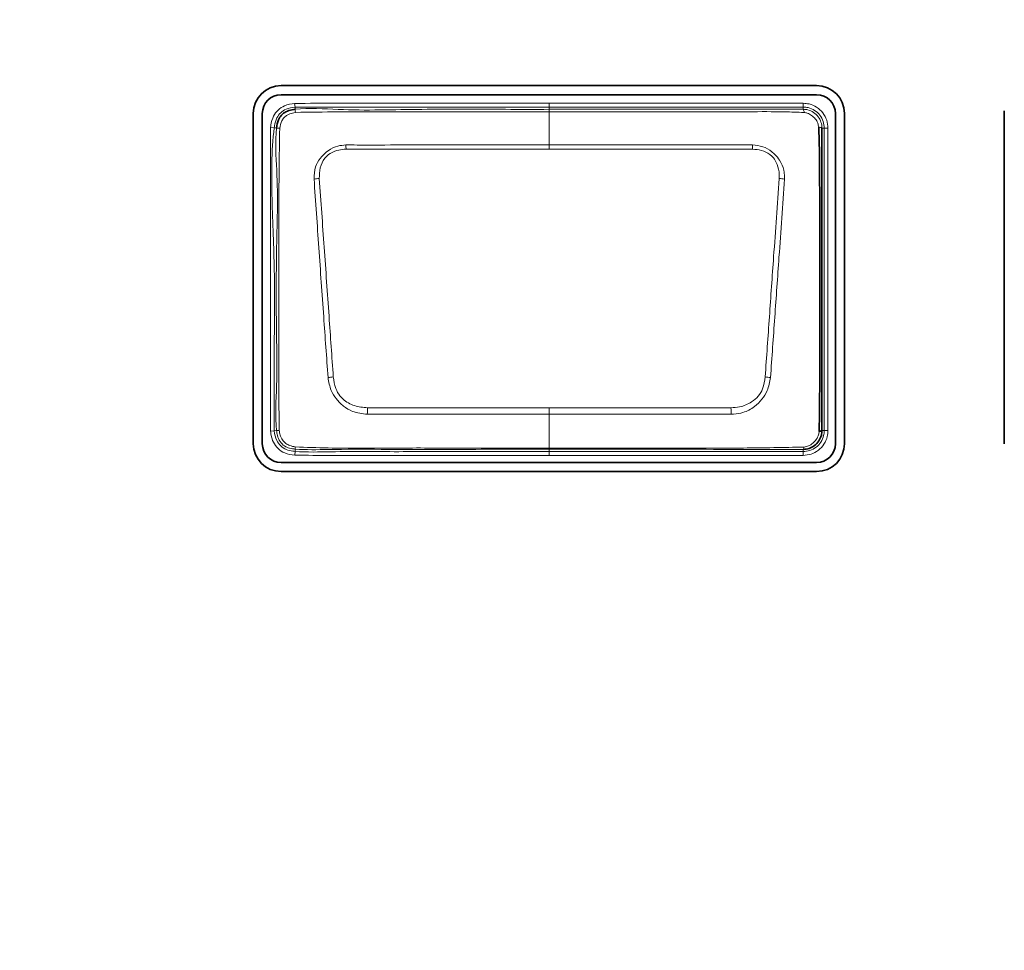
# Model space of a CAD drawing. Header units: millimetres. Extents: x 0 to 1118, y 0 to 864.
# Tile 235 of 256: x 723.95 to 730.54, y 473.86 to 480.08. Entities that reach past the tile are written whole.
import ezdxf

# ---------------------------------------------------------------- set-up
doc = ezdxf.new("R2010")
doc.units = ezdxf.units.MM
doc.layers.add('ALPHAREV', color=7, linetype='Continuous', lineweight=25)
doc.styles.add('SLDTEXTSTYLE0', font='TXT', dxfattribs={"width": 0.605})
doc.dimstyles.new('SLDDIMSTYLE3', dxfattribs={"dimtxt": 3.175, "dimasz": 4.572, "dimexe": 0, "dimexo": 0.0625, "dimgap": 0.79375, "dimtad": 0, "dimtih": 1, "dimtoh": 1, "dimdec": 0, "dimlfac": 4, "dimrnd": 1e-09, "dimzin": 12, "dimdsep": 46, "dimtxsty": 'SLDTEXTSTYLE0', "dimsah": 1, "dimcen": 0.09, "dimadec": 0, "dimazin": 3, "dimtfac": 1, "dimtofl": 0, "dimtmove": 0, "dimatfit": 3, "dimfxl": 1, "dimfrac": 2, "dimtolj": 1, "dimtzin": 12, "dimarcsym": 0})

# ---------------------------------------------------------------- blocks, each defined once
blk = doc.blocks.new('_D_14')
at = {"layer": 'ALPHAREV'}
for p, q in [((785.9052, 483.0737), (785.9052, 401.703)), ((689.8387, 418.1632), (689.8387, 401.703)), ((737.2656, 408.1759), (736.1742, 408.1759)), ((736.1742, 408.1759), (736.1742, 403.3032)), ((745.7543, 408.1759), (746.8457, 408.1759)), ((746.8457, 408.1759), (746.8457, 403.3032)), ((689.8387, 403.3032), (721.8859, 403.3032)), ((736.1742, 403.3032), (737.2656, 403.3032)), ((746.8457, 403.3032), (745.7543, 403.3032)), ((785.9052, 403.3032), (753.858, 403.3032))]:
    blk.add_line(p, q, dxfattribs=at)
for points in [[(689.8387, 403.3032), (694.4107, 402.5412), (694.4107, 404.0652)], [(785.9052, 403.3032), (781.3332, 404.0652), (781.3332, 402.5412)]]:
    blk.add_solid(points, dxfattribs=at)
at = {"layer": 'ALPHAREV', "char_height": 3.175, "attachment_point": 1, "style": 'SLDTEXTSTYLE0'}
for s, insert in [('384', (727.8067, 407.396)), ('15.1', (737.2656, 407.396)), ('FOOT TO COG', (722.6121, 401.7956))]:
    blk.add_mtext(s, dxfattribs=dict(at, insert=insert))

msp = doc.modelspace()

# ---------------------------------------------------------------- linework, layer by layer
at = {"color": 7, "linetype": 'Continuous', "lineweight": 35}
for p, q in [((729.2862, 479.6427), (725.7012, 479.6427)), ((725.7012, 479.5824), (729.2862, 479.5824)), ((725.5149, 479.4564), (725.5149, 477.2464)), ((725.5752, 477.2464), (725.5752, 479.4564)), ((729.4122, 479.4564), (729.4122, 477.2464)), ((729.4725, 477.2464), (729.4725, 479.4564)), ((730.5424, 479.4744), (730.5424, 477.2464)), ((729.1962, 477.2085), (729.1961, 477.2085)), ((729.2862, 477.1204), (725.7012, 477.1204)), ((725.7012, 477.0601), (729.2862, 477.0601))]:
    msp.add_line(p, q, dxfattribs=at)
at = {"color": 7, "linetype": 'Continuous', "lineweight": 18}
for p, q in [((725.7916, 479.5244), (725.7944, 479.4995)), ((727.4962, 479.5246), (729.1962, 479.5246)), ((729.1962, 479.4996), (729.1962, 479.5246)), ((725.7944, 479.4995), (725.7961, 479.4843)), ((727.4962, 479.4843), (727.4962, 479.4996)), ((729.1962, 479.4996), (727.4962, 479.4996)), ((727.4962, 479.2458), (727.4962, 479.4683)), ((729.1962, 479.4844), (729.1962, 479.4996)), ((725.6308, 479.364), (725.6556, 479.3609)), ((725.6707, 479.359), (725.6556, 479.3609)), ((729.3369, 479.3589), (729.3216, 479.3589)), ((729.3369, 477.3339), (729.3369, 479.3589)), ((729.3369, 479.3589), (729.3619, 479.3589)), ((729.3619, 479.3589), (729.3619, 477.3339)), ((727.4962, 479.2178), (726.1361, 479.2178)), ((728.8563, 479.2178), (727.4962, 479.2178)), ((727.4962, 477.4865), (727.4962, 477.4434)), ((727.4962, 477.2173), (727.4962, 477.4434)), ((725.6307, 477.3293), (725.6556, 477.3321)), ((725.6556, 477.3321), (725.6708, 477.3339)), ((729.3216, 477.3339), (729.3369, 477.3339)), ((729.3369, 477.3339), (729.3619, 477.3339)), ((725.7963, 477.2102), (725.795, 477.1949)), ((727.4962, 477.2173), (727.4962, 477.2087)), ((727.4962, 477.2087), (727.4962, 477.1932)), ((729.1961, 477.1932), (729.1961, 477.2085)), ((725.793, 477.1699), (725.795, 477.1949)), ((727.4962, 477.1932), (729.1961, 477.1932)), ((727.4962, 477.1682), (727.4962, 477.1932)), ((729.1961, 477.1682), (727.4962, 477.1682)), ((729.1961, 477.1932), (729.1961, 477.1682))]:
    msp.add_line(p, q, dxfattribs=at)
at = {"color": 7, "linetype": 'Continuous', "lineweight": 18, "flags": 128}
for points in [[(727.4962, 479.4996), (727.4962, 479.5002), (727.4962, 479.5017), (727.4962, 479.504), (727.4962, 479.5071), (727.4962, 479.5109), (727.4962, 479.5152), (727.4962, 479.5198), (727.4962, 479.5246)], [(727.4962, 479.4996), (727.4462, 479.4996), (727.2462, 479.4996), (726.8462, 479.4996), (726.3532, 479.4996), (725.7944, 479.4995)], [(727.4962, 479.4843), (727.4962, 479.484), (727.4962, 479.4831), (727.4962, 479.4818), (727.4962, 479.48), (727.4962, 479.4777), (727.4962, 479.475), (727.4962, 479.4718), (727.4962, 479.4683)], [(727.4962, 479.2458), (727.7944, 479.2458), (728.8574, 479.2458)], [(727.4962, 479.2458), (727.4962, 479.2428), (727.4962, 479.2397), (727.4962, 479.2363), (727.4962, 479.2328), (727.4962, 479.2292), (727.4962, 479.2255), (727.4962, 479.2217), (727.4962, 479.2178)], [(726.2796, 477.4865), (727.3325, 477.4865), (727.4962, 477.4865)], [(727.4962, 477.4865), (727.6599, 477.4865), (728.7127, 477.4865)], [(727.4962, 477.4434), (727.1979, 477.4434), (726.2783, 477.4435)], [(728.7141, 477.4435), (727.6599, 477.4434), (727.4962, 477.4434)]]:
    msp.add_lwpolyline(points, dxfattribs=at)
at = {"color": 7, "linetype": 'Continuous', "lineweight": 35}
for centre, radius, start, end in [((725.7012, 479.4564), 0.1863, 90, 180), ((729.2862, 479.4564), 0.1863, 0, 90), ((725.7012, 479.4564), 0.126, 90, 180), ((729.2862, 479.4564), 0.126, 0, 90), ((729.3051, 477.3566), 0.028, 266.51023, 305.92299), ((725.7012, 477.2464), 0.1863, 180, 270), ((725.7012, 477.2464), 0.126, 180, 270), ((729.2862, 477.2464), 0.1863, 270, 0), ((729.2862, 477.2464), 0.126, 270, 0)]:
    msp.add_arc(centre, radius, start, end, dxfattribs=at)
at = {"color": 7, "linetype": 'Continuous', "lineweight": 18}
for centre, radius, start, end in [((725.8908, 479.4773), 0.095, 175.75252, 188.15287), ((729.1678, 479.4655), 0.0341, 355.96569, 33.64705), ((725.6726, 479.2302), 0.1288, 81.47129, 90.81507), ((729.3024, 479.3288), 0.0357, 57.52032, 94.07551), ((718.5224, 478.9168), 7.6196, 2.26392, 2.47463), ((736.4699, 478.9168), 7.6196, 177.52537, 177.73608), ((725.9692, 478.6754), 0.3458, 92.07277, 97.89349), ((729.0232, 478.6754), 0.3458, 82.10683, 87.92755), ((726.1417, 476.8358), 0.8622, 96.06918, 98.42952), ((728.8507, 476.8358), 0.8622, 81.5706, 83.93095), ((755.8255, 476.5185), 29.5617, 178.12352, 178.20698), ((699.1668, 476.5185), 29.5617, 1.79302, 1.87648), ((725.6727, 477.4523), 0.1185, 269.06659, 277.55314), ((725.8427, 477.2193), 0.0474, 173.39747, 191.06133), ((729.1793, 477.2224), 0.0218, 320.39336, 2.68132)]:
    msp.add_arc(centre, radius, start, end, dxfattribs=at)
for points, knots in [([(725.6308, 479.364), (725.6314, 479.3688), (725.6349, 479.3945), (725.646, 479.4369), (725.6795, 479.4817), (725.7283, 479.514), (725.7684, 479.5206), (725.7916, 479.5244)], [0, 0, 0, 0, 0.058142, 0.312481, 0.516431, 0.720004, 1, 1, 1, 1]), ([(725.7916, 479.5244), (725.9788, 479.5245), (726.3531, 479.5247), (726.9213, 479.5246), (727.3023, 479.5246), (727.4962, 479.5246)], [0, 0, 0, 0, 0.329436, 0.658872, 1, 1, 1, 1]), ([(729.1962, 479.5246), (729.2092, 479.5237), (729.2409, 479.5215), (729.2879, 479.5005), (729.3294, 479.4624), (729.3568, 479.4131), (729.3602, 479.3767), (729.3619, 479.3589)], [0, 0, 0, 0, 0.151112, 0.365617, 0.580258, 0.795218, 1, 1, 1, 1]), ([(725.7944, 479.4995), (725.7944, 479.4995), (725.7738, 479.4972), (725.7389, 479.4905), (725.6971, 479.4633), (725.6685, 479.425), (725.6593, 479.3883), (725.6562, 479.3654), (725.6556, 479.3609)], [0, 0, 0, 0, 0.00007, 0.287537, 0.483939, 0.679062, 0.936857, 1, 1, 1, 1]), ([(725.7968, 479.4638), (725.79, 479.4625), (725.7713, 479.4589), (725.7449, 479.4486), (725.7211, 479.43), (725.7008, 479.4007), (725.6953, 479.3747), (725.6917, 479.3576)], [0, 0, 0, 0, 0.1274956, 0.3530354, 0.5158655, 0.6796876, 1, 1, 1, 1]), ([(725.7961, 479.4843), (725.7961, 479.4843), (725.891, 479.495), (726.1746, 479.4725), (726.6427, 479.4883), (727.1141, 479.4838), (727.3984, 479.4842), (727.4962, 479.4843)], [0, 0, 0, 0, 0.000009, 0.168619, 0.498292, 0.827436, 1, 1, 1, 1]), ([(727.4962, 479.4683), (727.3968, 479.4683), (727.1124, 479.4684), (726.6414, 479.468), (726.1743, 479.4692), (725.8922, 479.4652), (725.7968, 479.4638)], [0, 0, 0, 0, 0.1755, 0.501918, 0.831626, 1, 1, 1, 1]), ([(727.4962, 479.4843), (727.6827, 479.4843), (728.0558, 479.4843), (728.5005, 479.4843), (728.84, 479.4843), (729.0332, 479.4843), (729.1558, 479.4843), (729.1962, 479.4844), (729.1962, 479.4844)], [0, 0, 0, 0, 0.329148, 0.658296, 0.784897, 0.928025, 0.999991, 1, 1, 1, 1]), ([(729.2018, 479.4631), (729.1588, 479.4648), (729.0351, 479.4697), (728.8302, 479.4679), (728.5063, 479.4686), (728.101, 479.4682), (727.7373, 479.4683), (727.5357, 479.4683), (727.4962, 479.4683)], [0, 0, 0, 0, 0.075739, 0.217696, 0.360252, 0.645411, 0.930556, 1, 1, 1, 1]), ([(729.3369, 479.3589), (729.3369, 479.3589), (729.3369, 479.374), (729.3319, 479.405), (729.3095, 479.4468), (729.274, 479.4792), (729.2341, 479.497), (729.2073, 479.4989), (729.1962, 479.4996)], [0, 0, 0, 0, 0.000068, 0.204828, 0.419781, 0.634393, 0.848864, 1, 1, 1, 1]), ([(729.1962, 479.4844), (729.1962, 479.4844), (729.2066, 479.4844), (729.2312, 479.4813), (729.267, 479.4654), (729.2978, 479.4364), (729.3172, 479.3995), (729.3216, 479.3724), (729.3216, 479.3589), (729.3216, 479.3589)], [0, 0, 0, 0, 0.000076, 0.159905, 0.374062, 0.588093, 0.794093, 0.999924, 1, 1, 1, 1]), ([(729.2999, 479.3644), (729.2983, 479.3739), (729.2949, 479.394), (729.2778, 479.4214), (729.2539, 479.4443), (729.2274, 479.4591), (729.2091, 479.462), (729.2018, 479.4631)], [0, 0, 0, 0, 0.190909, 0.406669, 0.631062, 0.851531, 1, 1, 1, 1]), ([(725.6307, 477.3293), (725.6307, 477.5293), (725.6307, 477.8878), (725.6303, 478.4062), (725.6307, 478.8845), (725.6307, 479.2042), (725.6308, 479.364)], [0, 0, 0, 0, 0.294817, 0.528637, 0.764318, 1, 1, 1, 1]), ([(725.6556, 479.3609), (725.6556, 479.3609), (725.6356, 479.2031), (725.6368, 478.8827), (725.6603, 478.4063), (725.6541, 477.8887), (725.655, 477.5312), (725.6556, 477.3321)], [0, 0, 0, 0, 0.000007, 0.235195, 0.471316, 0.705749, 1, 1, 1, 1]), ([(725.6708, 477.3339), (725.6708, 477.3339), (725.6595, 477.4339), (725.676, 477.6349), (725.6687, 478.0325), (725.6664, 478.5132), (725.6845, 478.9873), (725.6589, 479.2656), (725.6707, 479.359), (725.6707, 479.359)], [0, 0, 0, 0, 0.000007, 0.149192, 0.296265, 0.589843, 0.860506, 0.999993, 1, 1, 1, 1]), ([(725.6917, 479.3576), (725.6903, 479.2639), (725.6861, 478.9876), (725.6846, 478.513), (725.6855, 478.0328), (725.6851, 477.635), (725.6872, 477.4353), (725.6883, 477.3349)], [0, 0, 0, 0, 0.138888, 0.409935, 0.703873, 0.851045, 1, 1, 1, 1]), ([(725.9217, 479.0179), (725.9228, 479.0455), (725.9249, 479.0954), (725.9535, 479.1448), (725.9836, 479.1802), (726.0196, 479.2127), (726.0747, 479.2411), (726.1168, 479.2444), (726.1349, 479.2458)], [0, 0, 0, 0, 0.236036, 0.426179, 0.477737, 0.637251, 0.844602, 1, 1, 1, 1]), ([(726.1349, 479.2458), (726.1847, 479.2456), (726.3338, 479.2452), (726.5824, 479.2462), (726.8838, 479.2457), (727.1884, 479.2458), (727.3936, 479.2458), (727.4962, 479.2458)], [0, 0, 0, 0, 0.109645, 0.328736, 0.547827, 0.773914, 1, 1, 1, 1]), ([(728.8574, 479.2458), (728.8804, 479.2436), (728.9271, 479.2391), (728.9755, 479.2094), (729.012, 479.1768), (729.0443, 479.1388), (729.0622, 479.098), (729.0708, 479.0551), (729.0707, 479.0351), (729.0707, 479.0179)], [0, 0, 0, 0, 0.196953, 0.400474, 0.477525, 0.621985, 0.827103, 0.852197, 1, 1, 1, 1]), ([(726.1361, 479.2178), (726.1198, 479.2165), (726.0826, 479.2137), (726.032, 479.1939), (725.9856, 479.1532), (725.9586, 479.0929), (725.9573, 479.0449), (725.9566, 479.021)], [0, 0, 0, 0, 0.160648, 0.369005, 0.524127, 0.762874, 1, 1, 1, 1]), ([(729.0357, 479.021), (729.0358, 479.0361), (729.0361, 479.0742), (729.02, 479.1251), (728.9954, 479.1631), (728.9631, 479.1909), (728.9179, 479.2123), (728.8768, 479.216), (728.8563, 479.2178)], [0, 0, 0, 0, 0.150039, 0.377629, 0.518715, 0.593819, 0.797701, 1, 1, 1, 1]), ([(726.0153, 477.6888), (726.0056, 477.8246), (725.9851, 478.1142), (725.9537, 478.5574), (725.9323, 478.8643), (725.9217, 479.0179)], [0, 0, 0, 0, 0.306049, 0.652529, 1, 1, 1, 1]), ([(725.9566, 479.021), (725.9676, 478.8676), (725.9896, 478.561), (726.0209, 478.1182), (726.0411, 477.8287), (726.0505, 477.6932)], [0, 0, 0, 0, 0.347304, 0.694424, 1, 1, 1, 1]), ([(728.9418, 477.6932), (728.9512, 477.8276), (728.9699, 478.0963), (729.0011, 478.5391), (729.0232, 478.8469), (729.0357, 479.021)], [0, 0, 0, 0, 0.3029741, 0.6058251, 1, 1, 1, 1]), ([(729.0707, 479.0179), (729.0585, 478.8436), (729.037, 478.5356), (729.0057, 478.0923), (728.9866, 477.8234), (728.9771, 477.6888)], [0, 0, 0, 0, 0.394267, 0.696552, 1, 1, 1, 1]), ([(726.2783, 477.4435), (726.2442, 477.4472), (726.1866, 477.4534), (726.1273, 477.4896), (726.0927, 477.5201), (726.0641, 477.5544), (726.0293, 477.6083), (726.0204, 477.6595), (726.0153, 477.6888)], [0, 0, 0, 0, 0.256994, 0.435753, 0.518339, 0.608051, 0.775867, 1, 1, 1, 1]), ([(726.0505, 477.6932), (726.0546, 477.667), (726.0616, 477.6221), (726.0881, 477.5725), (726.1289, 477.5308), (726.1909, 477.4956), (726.2501, 477.4895), (726.2796, 477.4865)], [0, 0, 0, 0, 0.2314652, 0.3974126, 0.481538, 0.7415698, 1, 1, 1, 1]), ([(728.7127, 477.4865), (728.7321, 477.4879), (728.7803, 477.4912), (728.844, 477.5186), (728.8979, 477.5613), (728.9304, 477.6205), (728.9376, 477.6665), (728.9418, 477.6932)], [0, 0, 0, 0, 0.169426, 0.422531, 0.593644, 0.763575, 1, 1, 1, 1]), ([(728.9771, 477.6888), (728.9717, 477.6589), (728.9624, 477.6065), (728.9204, 477.542), (728.8678, 477.4883), (728.8161, 477.4619), (728.7627, 477.447), (728.736, 477.4451), (728.7141, 477.4435)], [0, 0, 0, 0, 0.229046, 0.401207, 0.578038, 0.797363, 0.83357, 1, 1, 1, 1]), ([(725.793, 477.1699), (725.7697, 477.1728), (725.7284, 477.1778), (725.6792, 477.2127), (725.6474, 477.2544), (725.635, 477.296), (725.6318, 477.3206), (725.6307, 477.3293)], [0, 0, 0, 0, 0.276626, 0.489449, 0.702472, 0.894255, 1, 1, 1, 1]), ([(725.6556, 477.3321), (725.6556, 477.3321), (725.658, 477.3104), (725.6648, 477.2728), (725.6969, 477.231), (725.7342, 477.2047), (725.7693, 477.1973), (725.7896, 477.1954), (725.795, 477.1949)], [0, 0, 0, 0, 0.0000694, 0.3040945, 0.5118244, 0.7159775, 0.9248449, 1, 1, 1, 1]), ([(725.7963, 477.2102), (725.7963, 477.2102), (725.7835, 477.2112), (725.7582, 477.2141), (725.7214, 477.2298), (725.6914, 477.2599), (725.6756, 477.2974), (725.672, 477.3229), (725.6708, 477.3339), (725.6708, 477.3339)], [0, 0, 0, 0, 0.000077, 0.197333, 0.387983, 0.604747, 0.83111, 0.999923, 1, 1, 1, 1]), ([(725.6883, 477.3349), (725.6901, 477.3245), (725.6939, 477.3025), (725.7086, 477.2718), (725.7315, 477.2481), (725.7611, 477.2314), (725.7831, 477.2271), (725.7957, 477.2247)], [0, 0, 0, 0, 0.189123, 0.39968, 0.598829, 0.771957, 1, 1, 1, 1]), ([(729.1961, 477.1932), (729.2112, 477.1946), (729.2421, 477.1975), (729.284, 477.2207), (729.3164, 477.256), (729.3342, 477.2959), (729.3361, 477.3228), (729.3369, 477.3339)], [0, 0, 0, 0, 0.204674, 0.419842, 0.63439, 0.848799, 1, 1, 1, 1]), ([(729.3619, 477.3339), (729.361, 477.3208), (729.3587, 477.2892), (729.3378, 477.2421), (729.2996, 477.2006), (729.2503, 477.1733), (729.2139, 477.1699), (729.1961, 477.1682)], [0, 0, 0, 0, 0.151184, 0.365635, 0.580222, 0.795405, 1, 1, 1, 1]), ([(729.2011, 477.2234), (729.2113, 477.2255), (729.2336, 477.2299), (729.2618, 477.2494), (729.2853, 477.2749), (729.2998, 477.3021), (729.3024, 477.3211), (729.3034, 477.3286)], [0, 0, 0, 0, 0.197464, 0.427893, 0.636791, 0.855624, 1, 1, 1, 1]), ([(725.7957, 477.2247), (725.8693, 477.222), (726.0861, 477.2139), (726.4466, 477.2184), (726.8768, 477.217), (727.2267, 477.2173), (727.4332, 477.2173), (727.4962, 477.2173)], [0, 0, 0, 0, 0.1298823, 0.3827491, 0.6357973, 0.8888457, 1, 1, 1, 1]), ([(727.4962, 477.2087), (727.3088, 477.2087), (726.934, 477.2088), (726.4407, 477.2081), (726.0618, 477.2097), (725.8695, 477.2043), (725.7963, 477.2102), (725.7963, 477.2102)], [0, 0, 0, 0, 0.330742, 0.661483, 0.870168, 0.999991, 1, 1, 1, 1]), ([(727.4962, 477.2173), (727.5295, 477.2173), (727.6962, 477.2173), (728.1295, 477.2178), (728.6645, 477.2141), (729.0661, 477.2211), (729.2011, 477.2234)], [0, 0, 0, 0, 0.058653, 0.293263, 0.762483, 1, 1, 1, 1]), ([(729.1961, 477.2085), (729.0624, 477.2086), (728.6634, 477.2087), (728.0967, 477.2087), (727.6638, 477.2087), (727.4962, 477.2087)], [0, 0, 0, 0, 0.2359965, 0.7041641, 1, 1, 1, 1]), ([(727.4962, 477.1682), (727.4795, 477.1682), (727.3962, 477.1682), (727.0462, 477.1683), (726.6566, 477.1678), (726.253, 477.1685), (726.0353, 477.1665), (725.8738, 477.1688), (725.793, 477.1699)], [0, 0, 0, 0, 0.029357, 0.146783, 0.616488, 0.715592, 0.857623, 1, 1, 1, 1]), ([(725.795, 477.1949), (725.795, 477.1949), (725.8748, 477.1883), (726.036, 477.194), (726.3578, 477.1928), (726.7224, 477.1933), (727.1287, 477.1932), (727.3737, 477.1932), (727.4962, 477.1932)], [0, 0, 0, 0, 0.000009, 0.1411, 0.283602, 0.567928, 0.783964, 1, 1, 1, 1])]:
    msp.add_open_spline(points, degree=3, knots=knots, dxfattribs=at)
at = {"color": 7, "linetype": 'Continuous', "lineweight": 35}
for points, knots in [([(725.6707, 479.359), (725.6707, 479.359), (725.6731, 479.3779), (725.6786, 479.4095), (725.7027, 479.447), (725.7346, 479.4708), (725.7676, 479.4805), (725.7889, 479.4835), (725.7961, 479.4843), (725.7961, 479.4843)], [0, 0, 0, 0, 0.000077, 0.292145, 0.481329, 0.668501, 0.889292, 0.999923, 1, 1, 1, 1]), ([(729.3034, 477.3286), (729.3049, 477.4354), (729.3077, 477.6474), (729.3069, 478.0699), (729.3074, 478.4872), (729.3067, 478.8501), (729.3061, 479.053), (729.3053, 479.2076), (729.3017, 479.3111), (729.2999, 479.3644)], [0, 0, 0, 0, 0.157294, 0.312474, 0.622468, 0.772195, 0.847355, 0.921427, 1, 1, 1, 1]), ([(729.3216, 479.3589), (729.3216, 479.3589), (729.3215, 479.3083), (729.3215, 479.2058), (729.3216, 479.0533), (729.3215, 478.8499), (729.3215, 478.4872), (729.3215, 478.0698), (729.3216, 477.6499), (729.3213, 477.4381), (729.3216, 477.3339), (729.3216, 477.3339)], [0, 0, 0, 0, 0.000007, 0.075686, 0.15099, 0.226275, 0.376845, 0.688419, 0.844208, 0.999993, 1, 1, 1, 1]), ([(729.3216, 477.3339), (729.3216, 477.3339), (729.3216, 477.3234), (729.3185, 477.2989), (729.3026, 477.2633), (729.2738, 477.2325), (729.237, 477.213), (729.2097, 477.2085), (729.1962, 477.2085), (729.1962, 477.2085)], [0, 0, 0, 0, 0.0000764, 0.1620655, 0.3721524, 0.585973, 0.7931086, 0.9999237, 1, 1, 1, 1])]:
    msp.add_open_spline(points, degree=3, knots=knots, dxfattribs=at)

# ---------------------------------------------------------------- dimensions: what is measured, and where the dimension line sits
at = {"layer": 'ALPHAREV'}
dim = msp.add_linear_dim(base=(689.8387, 403.3032), p1=(785.9052, 484.6739), p2=(689.8387, 419.7634), text='<>\\PFOOT TO COG', dimstyle='SLDDIMSTYLE3', dxfattribs=at)
dim.commit()
dim.dimension.update_dxf_attribs({"geometry": '_D_14', "text_midpoint": (737.8719, 403.3032), "dimtype": 160})

doc.saveas('drawing.dxf')
